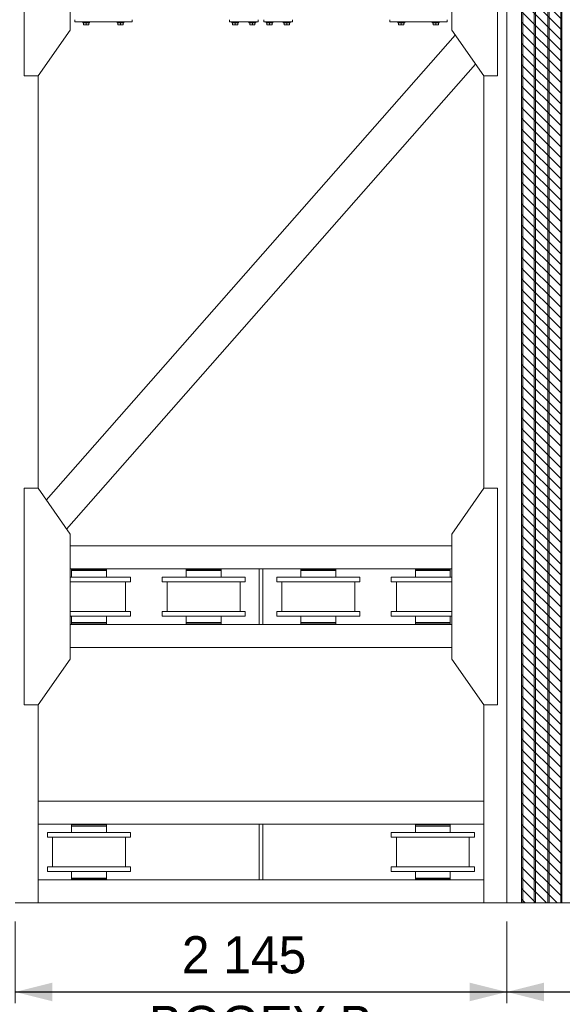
# Model space of a CAD drawing. Header units: millimetres. Extents: x 11264 to 19674, y -752784 to -746844.
# Tile 17 of 56: x 13812 to 14177, y -748861 to -748200. Entities that reach past the tile are written whole.
import ezdxf
from ezdxf.enums import TextEntityAlignment as Align

# ---------------------------------------------------------------- set-up
doc = ezdxf.new("R2010")
doc.units = ezdxf.units.MM
doc.header["$MEASUREMENT"] = 0
doc.linetypes.add('DGN Style 1', pattern=[238.072395, 0.396127, -237.676268])
doc.linetypes.add('DGN Style 6', pattern=[753.433768, 0.396127, -158.450845, 277.288979, -158.450845, 0.396127, -158.450845])
doc.layers.add('Main Cradle', color=7, linetype='Continuous', lineweight=0)
doc.layers.add('Main Cradle Blocks', color=7, linetype='Continuous', lineweight=0)
doc.styles.add('Style-ENGINEERING', font='ENGINEERING.shx')
doc.styles.add('Style-ENGINEERING_0', font='ENGINEERING.shx')
doc.dimstyles.new('MetricMM', dxfattribs={"dimtxt": 3, "dimasz": 3, "dimexe": 1.5, "dimexo": 1.5, "dimgap": 1.5, "dimtad": 1, "dimdec": 0, "dimzin": 7, "dimtxsty": 'Style-ENGINEERING_0', "dimcen": 0.09, "dimclrd": 1, "dimclre": 1, "dimclrt": 7, "dimadec": 0, "dimazin": 3, "dimtfac": 1, "dimtdec": 0, "dimtofl": 0, "dimtmove": 0, "dimatfit": 3, "dimfxl": 1, "dimtzin": 7, "dimlwd": -1, "dimlwe": 0, "dimarcsym": 0})

# ---------------------------------------------------------------- blocks, each defined once
blk = doc.blocks.new('*D77')
at = {"color": 1, "linetype": 'Continuous', "lineweight": 0, "transparency": 16777216}
for p, q in [((-1659.99, 1008.65), (-1659.99, 953.75)), ((-1329.45, 1008.65), (-1329.45, 953.75))]:
    blk.add_line(p, q, dxfattribs=at)
at = {"color": 1, "linetype": 'Continuous', "transparency": 16777216}
blk.add_line((-1659.99, 961.25), (-1329.45, 961.25), dxfattribs=at)
at = {"color": 1, "linetype": 'Continuous', "lineweight": 0, "transparency": 16777216}
blk.add_solid([(-1634.99, 955), (-1659.99, 961.25), (-1634.99, 967.5)], dxfattribs=at)
at = {"color": 1, "linetype": 'Continuous', "lineweight": 0, "transparency": 16777216, "extrusion": (0, 0, -1)}
blk.add_solid([(1354.45, 967.5), (1329.45, 961.25), (1354.45, 955)], dxfattribs=at)
at = {"layer": 'Defpoints', "color": 7, "linetype": 'Continuous', "lineweight": 0, "transparency": 16777216}
for p in [(-1659.99, 1021.15), (-1329.45, 1021.15), (-1494.72, 961.25), (-1329.45, 961.25)]:
    blk.add_point(p, dxfattribs=at)
at = {"color": 7, "linetype": 'Continuous', "lineweight": 0, "transparency": 16777216, "style": 'Style-ENGINEERING'}
blk.add_text('2 145', height=25, dxfattribs=at).set_placement((-1547.86, 986.25), align=Align.MIDDLE_LEFT)
blk = doc.blocks.new('*D78')
at = {"color": 1, "linetype": 'Continuous', "lineweight": 0, "transparency": 16777216}
for p, q in [((-1329.45, 1008.65), (-1329.45, 953.75)), ((-904.98, 1008.65), (-904.98, 953.75))]:
    blk.add_line(p, q, dxfattribs=at)
at = {"color": 1, "linetype": 'Continuous', "transparency": 16777216}
blk.add_line((-1329.45, 961.25), (-904.98, 961.25), dxfattribs=at)
at = {"color": 1, "linetype": 'Continuous', "lineweight": 0, "transparency": 16777216}
blk.add_solid([(-1304.45, 955), (-1329.45, 961.25), (-1304.45, 967.5)], dxfattribs=at)
at = {"color": 1, "linetype": 'Continuous', "lineweight": 0, "transparency": 16777216, "extrusion": (0, 0, -1)}
blk.add_solid([(929.98, 967.5), (904.98, 961.25), (929.98, 955)], dxfattribs=at)
at = {"layer": 'Defpoints', "color": 7, "linetype": 'Continuous', "lineweight": 0, "transparency": 16777216}
for p in [(-1329.45, 1021.15), (-904.98, 1021.15), (-1117.21, 961.25), (-904.98, 961.25)]:
    blk.add_point(p, dxfattribs=at)
at = {"color": 7, "linetype": 'Continuous', "lineweight": 0, "transparency": 16777216, "style": 'Style-ENGINEERING'}
blk.add_text('2 755', height=25, dxfattribs=at).set_placement((-1174.59, 986.25), align=Align.MIDDLE_LEFT)
blk = doc.blocks.new('*U58')
at = {"linetype": 'DGN Style 6', "lineweight": 0}
h = blk.add_hatch(dxfattribs=at)
h.set_pattern_fill('HATCH', color=5, style=0, pattern_type=2)
h.set_pattern_definition([(135, (-1341.7944, 1050.6825), (3.595457, 3.595457), [])])
h.paths.add_polyline_path([(-1319.45, 1021.15), (-1319.45, 2278.47), (-1292.48, 2278.47), (-1292.48, 1021.15)])
at = {"color": 5, "linetype": 'Continuous', "lineweight": 0, "flags": 128}
blk.add_lwpolyline([(-1319.45, 1021.15), (-1319.45, 2278.47), (-1292.48, 2278.47), (-1292.48, 1021.15), (-1319.45, 1021.15)], close=True, dxfattribs=at)
at = {"layer": 'Main Cradle', "color": 7, "linetype": 'Continuous', "lineweight": 0}
for p, q in [((-1329.45, 2278.47), (-1329.45, 1021.15)), ((-1319.45, 2278.47), (-1319.45, 1021.15)), ((-1318.74, 2278.47), (-1318.74, 1021.15)), ((-1310.97, 2278.47), (-1310.97, 1021.15)), ((-1310.2, 2278.47), (-1310.2, 1021.15)), ((-1301.73, 2278.47), (-1301.73, 1021.15)), ((-1300.96, 2278.47), (-1300.96, 1021.15)), ((-1293.19, 2278.47), (-1293.19, 1021.15)), ((-1292.48, 2278.47), (-1292.48, 1021.15)), ((-1364.07, 1604.46), (-1639, 1291.81)), ((-1350.43, 1584.97), (-1625.36, 1272.32)), ((-1644.58, 1577.01), (-1644.58, 1299.77)), ((-1344.86, 1577.01), (-1344.86, 1299.77)), ((-1623.01, 1261.1), (-1366.43, 1261.1)), ((-1623.01, 1245.69), (-1495.95, 1245.69)), ((-1622.02, 1245.23), (-1598.54, 1245.23)), ((-1622.02, 1245.23), (-1616.44, 1245.23)), ((-1622.02, 1245.23), (-1622.02, 1244.46)), ((-1622.02, 1244.46), (-1598.54, 1244.46)), ((-1622.02, 1244.46), (-1598.54, 1244.46)), ((-1622.02, 1244.46), (-1622.02, 1244.46)), ((-1622.02, 1244.46), (-1622.02, 1240.06)), ((-1616.44, 1245.69), (-1616.44, 1245.23)), ((-1604.12, 1245.23), (-1616.44, 1245.23)), ((-1604.12, 1245.23), (-1604.12, 1245.69)), ((-1604.12, 1245.23), (-1598.54, 1245.23)), ((-1604.12, 1245.23), (-1604.12, 1245.23)), ((-1604.12, 1244.46), (-1604.12, 1244.46)), ((-1598.54, 1244.46), (-1598.54, 1245.23)), ((-1598.54, 1240.06), (-1598.54, 1244.46)), ((-1544.98, 1245.23), (-1521.5, 1245.23)), ((-1544.98, 1245.23), (-1539.4, 1245.23)), ((-1544.98, 1245.23), (-1544.98, 1244.46)), ((-1544.98, 1244.46), (-1521.5, 1244.46)), ((-1544.98, 1244.46), (-1521.5, 1244.46)), ((-1544.98, 1244.46), (-1544.98, 1244.46)), ((-1544.98, 1244.46), (-1544.98, 1240.06)), ((-1539.4, 1245.69), (-1539.4, 1245.23)), ((-1527.07, 1245.23), (-1539.4, 1245.23)), ((-1527.07, 1245.23), (-1527.07, 1245.69)), ((-1527.07, 1245.23), (-1521.5, 1245.23)), ((-1527.07, 1245.23), (-1527.07, 1245.23)), ((-1527.07, 1244.46), (-1527.07, 1244.46)), ((-1521.5, 1244.46), (-1521.5, 1245.23)), ((-1521.5, 1240.06), (-1521.5, 1244.46)), ((-1493.48, 1245.69), (-1366.43, 1245.69)), ((-1467.94, 1245.23), (-1444.45, 1245.23)), ((-1467.94, 1245.23), (-1462.36, 1245.23)), ((-1467.94, 1245.23), (-1467.94, 1244.46)), ((-1467.94, 1244.46), (-1444.45, 1244.46)), ((-1467.94, 1244.46), (-1444.45, 1244.46)), ((-1467.94, 1244.46), (-1467.94, 1244.46)), ((-1467.94, 1244.46), (-1467.94, 1240.06)), ((-1462.36, 1245.69), (-1462.36, 1245.23)), ((-1450.03, 1245.23), (-1462.36, 1245.23)), ((-1450.03, 1245.23), (-1450.03, 1245.69)), ((-1450.03, 1245.23), (-1444.45, 1245.23)), ((-1450.03, 1245.23), (-1450.03, 1245.23)), ((-1450.03, 1244.46), (-1450.03, 1244.46)), ((-1444.45, 1244.46), (-1444.45, 1245.23)), ((-1444.45, 1240.06), (-1444.45, 1244.46)), ((-1390.9, 1245.23), (-1367.41, 1245.23)), ((-1390.9, 1245.23), (-1385.32, 1245.23)), ((-1390.9, 1245.23), (-1390.9, 1244.46)), ((-1390.9, 1244.46), (-1367.41, 1244.46)), ((-1390.9, 1244.46), (-1367.41, 1244.46)), ((-1390.9, 1244.46), (-1390.9, 1244.46)), ((-1390.9, 1244.46), (-1390.9, 1240.06)), ((-1385.32, 1245.69), (-1385.32, 1245.23)), ((-1372.99, 1245.23), (-1385.32, 1245.23)), ((-1372.99, 1245.23), (-1372.99, 1245.69)), ((-1372.99, 1245.23), (-1367.41, 1245.23)), ((-1372.99, 1245.23), (-1372.99, 1245.23)), ((-1372.99, 1244.46), (-1372.99, 1244.46)), ((-1367.41, 1244.46), (-1367.41, 1245.23)), ((-1367.41, 1240.06), (-1367.41, 1244.46)), ((-1623.01, 1240.06), (-1622.02, 1240.06)), ((-1623.01, 1240.06), (-1582.36, 1240.06)), ((-1598.54, 1240.06), (-1622.02, 1240.06)), ((-1598.54, 1240.06), (-1582.36, 1240.06)), ((-1598.54, 1240.06), (-1598.54, 1240.06)), ((-1582.36, 1236.98), (-1582.36, 1240.06)), ((-1561.16, 1240.06), (-1544.98, 1240.06)), ((-1561.16, 1240.06), (-1561.16, 1236.98)), ((-1561.16, 1240.06), (-1505.32, 1240.06)), ((-1521.5, 1240.06), (-1544.98, 1240.06)), ((-1521.5, 1240.06), (-1505.32, 1240.06)), ((-1521.5, 1240.06), (-1521.5, 1240.06)), ((-1505.32, 1236.98), (-1505.32, 1240.06)), ((-1484.12, 1240.06), (-1467.94, 1240.06)), ((-1484.12, 1240.06), (-1484.12, 1236.98)), ((-1484.12, 1240.06), (-1428.28, 1240.06)), ((-1444.45, 1240.06), (-1467.94, 1240.06)), ((-1444.45, 1240.06), (-1428.28, 1240.06)), ((-1444.45, 1240.06), (-1444.45, 1240.06)), ((-1428.28, 1236.98), (-1428.28, 1240.06)), ((-1407.07, 1240.06), (-1390.9, 1240.06)), ((-1407.07, 1240.06), (-1407.07, 1236.98)), ((-1407.07, 1240.06), (-1366.43, 1240.06)), ((-1367.41, 1240.06), (-1390.9, 1240.06)), ((-1367.41, 1240.06), (-1366.43, 1240.06)), ((-1367.41, 1240.06), (-1367.41, 1240.06)), ((-1623.01, 1236.98), (-1622.02, 1236.98)), ((-1623.01, 1236.98), (-1585.78, 1236.98)), ((-1622.02, 1236.98), (-1623.01, 1236.98)), ((-1590.4, 1236.98), (-1623.01, 1236.98)), ((-1623.01, 1236.98), (-1582.36, 1236.98)), ((-1598.54, 1236.98), (-1585.78, 1236.98)), ((-1590.4, 1236.98), (-1598.54, 1236.98)), ((-1598.54, 1236.98), (-1598.54, 1236.98)), ((-1585.78, 1216.95), (-1585.78, 1236.98)), ((-1561.16, 1236.98), (-1505.32, 1236.98)), ((-1557.74, 1236.98), (-1544.98, 1236.98)), ((-1557.74, 1236.98), (-1557.74, 1216.95)), ((-1557.74, 1236.98), (-1508.74, 1236.98)), ((-1544.98, 1236.98), (-1553.11, 1236.98)), ((-1513.36, 1236.98), (-1553.11, 1236.98)), ((-1521.5, 1236.98), (-1508.74, 1236.98)), ((-1513.36, 1236.98), (-1521.5, 1236.98)), ((-1521.5, 1236.98), (-1521.5, 1236.98)), ((-1508.74, 1216.95), (-1508.74, 1236.98)), ((-1484.12, 1236.98), (-1428.28, 1236.98)), ((-1480.69, 1236.98), (-1467.94, 1236.98)), ((-1480.69, 1236.98), (-1480.69, 1216.95)), ((-1480.69, 1236.98), (-1431.7, 1236.98)), ((-1467.94, 1236.98), (-1476.07, 1236.98)), ((-1436.32, 1236.98), (-1476.07, 1236.98)), ((-1444.45, 1236.98), (-1431.7, 1236.98)), ((-1436.32, 1236.98), (-1444.45, 1236.98)), ((-1444.45, 1236.98), (-1444.45, 1236.98)), ((-1431.7, 1216.95), (-1431.7, 1236.98)), ((-1407.07, 1236.98), (-1366.43, 1236.98)), ((-1403.65, 1236.98), (-1390.9, 1236.98)), ((-1403.65, 1236.98), (-1403.65, 1216.95)), ((-1403.65, 1236.98), (-1366.43, 1236.98)), ((-1390.9, 1236.98), (-1399.03, 1236.98)), ((-1366.43, 1236.98), (-1399.03, 1236.98)), ((-1367.41, 1236.98), (-1366.43, 1236.98)), ((-1366.43, 1236.98), (-1367.41, 1236.98)), ((-1367.41, 1236.98), (-1367.41, 1236.98)), ((-1622.02, 1216.95), (-1623.01, 1216.95)), ((-1623.01, 1216.95), (-1582.36, 1216.95)), ((-1623.01, 1213.87), (-1582.36, 1213.87)), ((-1622.02, 1213.87), (-1622.02, 1209.48)), ((-1590.4, 1216.95), (-1598.54, 1216.95)), ((-1598.54, 1213.87), (-1598.54, 1213.87)), ((-1598.54, 1209.48), (-1598.54, 1213.87)), ((-1585.78, 1216.95), (-1582.36, 1216.95)), ((-1582.36, 1213.87), (-1582.36, 1216.95)), ((-1561.16, 1216.95), (-1557.74, 1216.95)), ((-1561.16, 1216.95), (-1561.16, 1213.87)), ((-1561.16, 1216.95), (-1505.32, 1216.95)), ((-1561.16, 1213.87), (-1505.32, 1213.87)), ((-1544.98, 1216.95), (-1553.11, 1216.95)), ((-1544.98, 1213.87), (-1544.98, 1209.48)), ((-1513.36, 1216.95), (-1521.5, 1216.95)), ((-1521.5, 1213.87), (-1521.5, 1213.87)), ((-1521.5, 1209.48), (-1521.5, 1213.87)), ((-1508.74, 1216.95), (-1505.32, 1216.95)), ((-1505.32, 1213.87), (-1505.32, 1216.95)), ((-1484.12, 1216.95), (-1480.69, 1216.95)), ((-1484.12, 1216.95), (-1484.12, 1213.87)), ((-1484.12, 1216.95), (-1428.28, 1216.95)), ((-1484.12, 1213.87), (-1428.28, 1213.87)), ((-1467.94, 1216.95), (-1476.07, 1216.95)), ((-1467.94, 1213.87), (-1467.94, 1209.48)), ((-1436.32, 1216.95), (-1444.45, 1216.95)), ((-1444.45, 1213.87), (-1444.45, 1213.87)), ((-1444.45, 1209.48), (-1444.45, 1213.87)), ((-1431.7, 1216.95), (-1428.28, 1216.95)), ((-1428.28, 1213.87), (-1428.28, 1216.95)), ((-1407.07, 1216.95), (-1403.65, 1216.95)), ((-1407.07, 1216.95), (-1407.07, 1213.87)), ((-1407.07, 1216.95), (-1366.43, 1216.95)), ((-1407.07, 1213.87), (-1366.43, 1213.87)), ((-1390.9, 1216.95), (-1399.03, 1216.95)), ((-1390.9, 1213.87), (-1390.9, 1209.48)), ((-1366.43, 1216.95), (-1367.41, 1216.95)), ((-1367.41, 1213.87), (-1367.41, 1213.87)), ((-1367.41, 1209.48), (-1367.41, 1213.87)), ((-1623.01, 1208.25), (-1495.95, 1208.25)), ((-1622.02, 1209.48), (-1598.54, 1209.48)), ((-1622.02, 1209.48), (-1622.02, 1208.71)), ((-1622.02, 1209.48), (-1598.54, 1209.48)), ((-1622.02, 1208.71), (-1598.54, 1208.71)), ((-1616.44, 1208.71), (-1616.44, 1208.25)), ((-1604.12, 1208.71), (-1604.12, 1208.71)), ((-1604.12, 1208.25), (-1604.12, 1208.71)), ((-1598.54, 1209.48), (-1598.54, 1209.48)), ((-1598.54, 1208.71), (-1598.54, 1209.48)), ((-1544.98, 1209.48), (-1521.5, 1209.48)), ((-1544.98, 1209.48), (-1544.98, 1208.71)), ((-1544.98, 1209.48), (-1521.5, 1209.48)), ((-1544.98, 1208.71), (-1521.5, 1208.71)), ((-1539.4, 1208.71), (-1539.4, 1208.25)), ((-1527.07, 1208.71), (-1527.07, 1208.71)), ((-1527.07, 1208.25), (-1527.07, 1208.71)), ((-1521.5, 1209.48), (-1521.5, 1209.48)), ((-1521.5, 1208.71), (-1521.5, 1209.48)), ((-1493.48, 1208.25), (-1366.43, 1208.25)), ((-1467.94, 1209.48), (-1444.45, 1209.48)), ((-1467.94, 1209.48), (-1467.94, 1208.71)), ((-1467.94, 1209.48), (-1444.45, 1209.48)), ((-1467.94, 1208.71), (-1444.45, 1208.71)), ((-1462.36, 1208.71), (-1462.36, 1208.25)), ((-1450.03, 1208.71), (-1450.03, 1208.71)), ((-1450.03, 1208.25), (-1450.03, 1208.71)), ((-1444.45, 1209.48), (-1444.45, 1209.48)), ((-1444.45, 1208.71), (-1444.45, 1209.48)), ((-1390.9, 1209.48), (-1367.41, 1209.48)), ((-1390.9, 1209.48), (-1390.9, 1208.71)), ((-1390.9, 1209.48), (-1367.41, 1209.48)), ((-1390.9, 1208.71), (-1367.41, 1208.71)), ((-1385.32, 1208.71), (-1385.32, 1208.25)), ((-1372.99, 1208.71), (-1372.99, 1208.71)), ((-1372.99, 1208.25), (-1372.99, 1208.71)), ((-1367.41, 1209.48), (-1367.41, 1209.48)), ((-1367.41, 1208.71), (-1367.41, 1209.48)), ((-1623.01, 1192.84), (-1366.43, 1192.84)), ((-1644.58, 1154.16), (-1644.58, 1021.15)), ((-1344.86, 1154.16), (-1344.86, 1021.15)), ((-1644.58, 1089.41), (-1344.86, 1089.41)), ((-1644.58, 1074), (-1344.86, 1074)), ((-1622.02, 1073.54), (-1598.54, 1073.54)), ((-1622.02, 1073.54), (-1616.44, 1073.54)), ((-1622.02, 1073.54), (-1622.02, 1072.77)), ((-1622.02, 1072.77), (-1598.54, 1072.77)), ((-1622.02, 1072.77), (-1598.54, 1072.77)), ((-1622.02, 1072.77), (-1622.02, 1072.77)), ((-1622.02, 1072.77), (-1622.02, 1068.38)), ((-1616.44, 1074), (-1616.44, 1073.54)), ((-1604.12, 1073.54), (-1616.44, 1073.54)), ((-1604.12, 1073.54), (-1604.12, 1074)), ((-1604.12, 1073.54), (-1598.54, 1073.54)), ((-1604.12, 1073.54), (-1604.12, 1073.54)), ((-1604.12, 1072.77), (-1604.12, 1072.77)), ((-1598.54, 1072.77), (-1598.54, 1073.54)), ((-1598.54, 1068.38), (-1598.54, 1072.77)), ((-1390.9, 1073.54), (-1367.41, 1073.54)), ((-1390.9, 1073.54), (-1385.32, 1073.54)), ((-1390.9, 1073.54), (-1390.9, 1072.77)), ((-1390.9, 1072.77), (-1367.41, 1072.77)), ((-1390.9, 1072.77), (-1367.41, 1072.77)), ((-1390.9, 1072.77), (-1390.9, 1072.77)), ((-1390.9, 1072.77), (-1390.9, 1068.38)), ((-1385.32, 1074), (-1385.32, 1073.54)), ((-1372.99, 1073.54), (-1385.32, 1073.54)), ((-1372.99, 1073.54), (-1372.99, 1074)), ((-1372.99, 1073.54), (-1367.41, 1073.54)), ((-1372.99, 1073.54), (-1372.99, 1073.54)), ((-1372.99, 1072.77), (-1372.99, 1072.77)), ((-1367.41, 1072.77), (-1367.41, 1073.54)), ((-1367.41, 1068.38), (-1367.41, 1072.77)), ((-1638.2, 1068.38), (-1622.02, 1068.38)), ((-1638.2, 1068.38), (-1638.2, 1065.3)), ((-1638.2, 1068.38), (-1582.36, 1068.38)), ((-1598.54, 1068.38), (-1622.02, 1068.38)), ((-1598.54, 1068.38), (-1582.36, 1068.38)), ((-1598.54, 1068.38), (-1598.54, 1068.38)), ((-1582.36, 1065.3), (-1582.36, 1068.38)), ((-1407.07, 1068.38), (-1390.9, 1068.38)), ((-1407.07, 1068.38), (-1407.07, 1065.3)), ((-1407.07, 1068.38), (-1351.23, 1068.38)), ((-1367.41, 1068.38), (-1390.9, 1068.38)), ((-1367.41, 1068.38), (-1351.23, 1068.38)), ((-1367.41, 1068.38), (-1367.41, 1068.38)), ((-1351.23, 1065.3), (-1351.23, 1068.38)), ((-1638.2, 1065.3), (-1582.36, 1065.3)), ((-1634.78, 1065.3), (-1622.02, 1065.3)), ((-1634.78, 1065.3), (-1634.78, 1045.27)), ((-1634.78, 1065.3), (-1585.78, 1065.3)), ((-1622.02, 1065.3), (-1630.16, 1065.3)), ((-1590.4, 1065.3), (-1630.16, 1065.3)), ((-1598.54, 1065.3), (-1585.78, 1065.3)), ((-1590.4, 1065.3), (-1598.54, 1065.3)), ((-1598.54, 1065.3), (-1598.54, 1065.3)), ((-1585.78, 1045.27), (-1585.78, 1065.3)), ((-1407.07, 1065.3), (-1351.23, 1065.3)), ((-1403.65, 1065.3), (-1390.9, 1065.3)), ((-1403.65, 1065.3), (-1403.65, 1045.27)), ((-1403.65, 1065.3), (-1354.65, 1065.3)), ((-1390.9, 1065.3), (-1399.03, 1065.3)), ((-1359.28, 1065.3), (-1399.03, 1065.3)), ((-1367.41, 1065.3), (-1354.65, 1065.3)), ((-1359.28, 1065.3), (-1367.41, 1065.3)), ((-1367.41, 1065.3), (-1367.41, 1065.3)), ((-1354.65, 1045.27), (-1354.65, 1065.3)), ((-1638.2, 1045.27), (-1634.78, 1045.27)), ((-1638.2, 1045.27), (-1638.2, 1042.18)), ((-1638.2, 1045.27), (-1582.36, 1045.27)), ((-1638.2, 1042.18), (-1582.36, 1042.18)), ((-1622.02, 1045.27), (-1630.16, 1045.27)), ((-1622.02, 1042.18), (-1622.02, 1037.79)), ((-1590.4, 1045.27), (-1598.54, 1045.27)), ((-1598.54, 1042.18), (-1598.54, 1042.18)), ((-1598.54, 1037.79), (-1598.54, 1042.18)), ((-1585.78, 1045.27), (-1582.36, 1045.27)), ((-1582.36, 1042.18), (-1582.36, 1045.27)), ((-1407.07, 1045.27), (-1403.65, 1045.27)), ((-1407.07, 1045.27), (-1407.07, 1042.18)), ((-1407.07, 1045.27), (-1351.23, 1045.27)), ((-1407.07, 1042.18), (-1351.23, 1042.18)), ((-1390.9, 1045.27), (-1399.03, 1045.27)), ((-1390.9, 1042.18), (-1390.9, 1037.79)), ((-1359.28, 1045.27), (-1367.41, 1045.27)), ((-1367.41, 1042.18), (-1367.41, 1042.18)), ((-1367.41, 1037.79), (-1367.41, 1042.18)), ((-1354.65, 1045.27), (-1351.23, 1045.27)), ((-1351.23, 1042.18), (-1351.23, 1045.27)), ((-1644.58, 1036.56), (-1495.95, 1036.56)), ((-1622.02, 1037.79), (-1598.54, 1037.79)), ((-1622.02, 1037.79), (-1622.02, 1037.02)), ((-1622.02, 1037.79), (-1598.54, 1037.79)), ((-1622.02, 1037.02), (-1598.54, 1037.02)), ((-1616.44, 1037.02), (-1616.44, 1036.56)), ((-1604.12, 1037.02), (-1604.12, 1037.02)), ((-1604.12, 1036.56), (-1604.12, 1037.02)), ((-1598.54, 1037.79), (-1598.54, 1037.79)), ((-1598.54, 1037.02), (-1598.54, 1037.79)), ((-1493.48, 1036.56), (-1344.86, 1036.56)), ((-1390.9, 1037.79), (-1367.41, 1037.79)), ((-1390.9, 1037.79), (-1390.9, 1037.02)), ((-1390.9, 1037.79), (-1367.41, 1037.79)), ((-1390.9, 1037.02), (-1367.41, 1037.02)), ((-1385.32, 1037.02), (-1385.32, 1036.56)), ((-1372.99, 1037.02), (-1372.99, 1037.02)), ((-1372.99, 1036.56), (-1372.99, 1037.02)), ((-1367.41, 1037.79), (-1367.41, 1037.79)), ((-1367.41, 1037.02), (-1367.41, 1037.79)), ((-1644.58, 1021.15), (-1659.99, 1021.15)), ((-1644.58, 1021.15), (-1344.86, 1021.15)), ((-1344.86, 1021.15), (-1329.45, 1021.15)), ((-1319.45, 1021.15), (-1329.45, 1021.15)), ((-1319.45, 1021.15), (-1318.74, 1021.15)), ((-1310.97, 1021.15), (-1318.74, 1021.15)), ((-1310.97, 1021.15), (-1310.2, 1021.15)), ((-1301.73, 1021.15), (-1310.2, 1021.15)), ((-1301.73, 1021.15), (-1300.96, 1021.15)), ((-1293.19, 1021.15), (-1300.96, 1021.15)), ((-1293.19, 1021.15), (-1292.48, 1021.15)), ((-1282.48, 1021.15), (-1292.48, 1021.15))]:
    blk.add_line(p, q, dxfattribs=at)
at = {"layer": 'Main Cradle', "color": 7, "linetype": 'Continuous', "lineweight": 0, "flags": 128}
for points in [[(-1644.58, 1577.01), (-1623.01, 1607.82), (-1623.01, 1691.8), (-1644.58, 1722.62), (-1653.82, 1722.62), (-1653.82, 1577.01), (-1644.58, 1577.01)], [(-1344.86, 1577.01), (-1366.43, 1607.82), (-1366.43, 1691.8), (-1344.86, 1722.62), (-1335.61, 1722.62), (-1335.61, 1577.01), (-1344.86, 1577.01)], [(-1644.58, 1154.16), (-1623.01, 1184.98), (-1623.01, 1268.96), (-1644.58, 1299.77), (-1653.82, 1299.77), (-1653.82, 1154.16), (-1644.58, 1154.16)], [(-1344.86, 1154.16), (-1366.43, 1184.98), (-1366.43, 1268.96), (-1344.86, 1299.77), (-1335.61, 1299.77), (-1335.61, 1154.16), (-1344.86, 1154.16)]]:
    blk.add_lwpolyline(points, dxfattribs=at)
at = {"layer": 'Main Cradle', "color": 7, "linetype": 'Continuous', "lineweight": 0, "ltscale": 0.154083, "flags": 128}
for points in [[(-1495.95, 1245.69), (-1493.48, 1245.69), (-1493.48, 1208.25), (-1495.95, 1208.25), (-1495.95, 1245.69)], [(-1493.48, 1074), (-1493.48, 1074), (-1493.48, 1036.56), (-1495.95, 1036.56), (-1495.95, 1074)]]:
    blk.add_lwpolyline(points, dxfattribs=at)
at = {"layer": 'Main Cradle Blocks', "color": 7, "linetype": 'Continuous', "lineweight": 0}
for p, q in [((-1619.91, 1614.76), (-1619.91, 1613.22)), ((-1581.39, 1613.22), (-1619.91, 1613.22)), ((-1614.52, 1613.22), (-1614.52, 1612.75)), ((-1614.52, 1613.22), (-1609.89, 1613.22)), ((-1614.52, 1612.75), (-1609.89, 1612.75)), ((-1613.99, 1612.75), (-1613.99, 1611.49)), ((-1613.99, 1611.21), (-1613.1, 1611.21)), ((-1613.1, 1611.21), (-1611.31, 1611.21)), ((-1612.2, 1612.75), (-1612.2, 1611.49)), ((-1611.31, 1611.21), (-1610.42, 1611.21)), ((-1610.42, 1612.75), (-1610.42, 1611.49)), ((-1609.89, 1612.75), (-1609.89, 1613.22)), ((-1591.4, 1613.22), (-1591.4, 1612.75)), ((-1586.78, 1613.22), (-1591.4, 1613.22)), ((-1586.78, 1612.75), (-1591.4, 1612.75)), ((-1590.88, 1612.75), (-1590.88, 1611.49)), ((-1589.98, 1611.21), (-1590.88, 1611.21)), ((-1588.2, 1611.21), (-1589.98, 1611.21)), ((-1589.09, 1612.75), (-1589.09, 1611.49)), ((-1587.31, 1611.21), (-1588.2, 1611.21)), ((-1587.31, 1612.75), (-1587.31, 1611.49)), ((-1586.78, 1612.75), (-1586.78, 1613.22)), ((-1581.39, 1614.76), (-1581.39, 1613.22)), ((-1515.9, 1614.76), (-1515.9, 1613.22)), ((-1496.64, 1613.22), (-1515.9, 1613.22)), ((-1514.36, 1613.22), (-1514.36, 1612.75)), ((-1514.36, 1613.22), (-1509.74, 1613.22)), ((-1514.36, 1612.75), (-1509.74, 1612.75)), ((-1513.84, 1612.75), (-1513.84, 1611.49)), ((-1513.84, 1611.21), (-1512.94, 1611.21)), ((-1512.94, 1611.21), (-1511.16, 1611.21)), ((-1512.05, 1612.75), (-1512.05, 1611.49)), ((-1511.16, 1611.21), (-1510.27, 1611.21)), ((-1510.27, 1612.75), (-1510.27, 1611.49)), ((-1509.74, 1612.75), (-1509.74, 1613.22)), ((-1502.81, 1613.22), (-1502.81, 1612.75)), ((-1498.18, 1613.22), (-1502.81, 1613.22)), ((-1498.18, 1612.75), (-1502.81, 1612.75)), ((-1502.28, 1612.75), (-1502.28, 1611.49)), ((-1501.39, 1611.21), (-1502.28, 1611.21)), ((-1499.6, 1611.21), (-1501.39, 1611.21)), ((-1500.49, 1612.75), (-1500.49, 1611.49)), ((-1498.71, 1611.21), (-1499.6, 1611.21)), ((-1498.71, 1612.75), (-1498.71, 1611.49)), ((-1498.18, 1612.75), (-1498.18, 1613.22)), ((-1496.64, 1614.76), (-1496.64, 1613.22)), ((-1492.79, 1614.76), (-1492.79, 1613.22)), ((-1492.79, 1613.22), (-1473.53, 1613.22)), ((-1491.25, 1613.22), (-1491.25, 1612.75)), ((-1491.25, 1613.22), (-1486.63, 1613.22)), ((-1491.25, 1612.75), (-1486.63, 1612.75)), ((-1490.72, 1612.75), (-1490.72, 1611.49)), ((-1490.72, 1611.21), (-1489.83, 1611.21)), ((-1489.83, 1611.21), (-1488.05, 1611.21)), ((-1488.94, 1612.75), (-1488.94, 1611.49)), ((-1488.05, 1611.21), (-1487.15, 1611.21)), ((-1487.15, 1612.75), (-1487.15, 1611.49)), ((-1486.63, 1612.75), (-1486.63, 1613.22)), ((-1479.69, 1613.22), (-1479.69, 1612.75)), ((-1475.07, 1613.22), (-1479.69, 1613.22)), ((-1475.07, 1612.75), (-1479.69, 1612.75)), ((-1479.17, 1612.75), (-1479.17, 1611.49)), ((-1478.27, 1611.21), (-1479.17, 1611.21)), ((-1476.49, 1611.21), (-1478.27, 1611.21)), ((-1477.38, 1612.75), (-1477.38, 1611.49)), ((-1475.6, 1611.21), (-1476.49, 1611.21)), ((-1475.6, 1612.75), (-1475.6, 1611.49)), ((-1475.07, 1612.75), (-1475.07, 1613.22)), ((-1473.53, 1614.76), (-1473.53, 1613.22)), ((-1408.04, 1614.76), (-1408.04, 1613.22)), ((-1408.04, 1613.22), (-1369.52, 1613.22)), ((-1402.65, 1613.22), (-1402.65, 1612.75)), ((-1402.65, 1613.22), (-1398.03, 1613.22)), ((-1402.65, 1612.75), (-1398.03, 1612.75)), ((-1402.13, 1612.75), (-1402.13, 1611.49)), ((-1402.13, 1611.21), (-1401.23, 1611.21)), ((-1401.23, 1611.21), (-1399.45, 1611.21)), ((-1400.34, 1612.75), (-1400.34, 1611.49)), ((-1399.45, 1611.21), (-1398.56, 1611.21)), ((-1398.56, 1612.75), (-1398.56, 1611.49)), ((-1398.03, 1612.75), (-1398.03, 1613.22)), ((-1379.54, 1613.22), (-1379.54, 1612.75)), ((-1374.92, 1613.22), (-1379.54, 1613.22)), ((-1374.92, 1612.75), (-1379.54, 1612.75)), ((-1379.01, 1612.75), (-1379.01, 1611.49)), ((-1378.12, 1611.21), (-1379.01, 1611.21)), ((-1376.34, 1611.21), (-1378.12, 1611.21)), ((-1377.23, 1612.75), (-1377.23, 1611.49)), ((-1375.44, 1611.21), (-1376.34, 1611.21)), ((-1375.44, 1612.75), (-1375.44, 1611.49)), ((-1374.92, 1612.75), (-1374.92, 1613.22)), ((-1369.52, 1614.76), (-1369.52, 1613.22))]:
    blk.add_line(p, q, dxfattribs=at)
for points in [[(-1613.99, 1611.49), (-1613.71, 1611.33), (-1613.41, 1611.21), (-1613.1, 1611.21)], [(-1612.2, 1611.49), (-1611.93, 1611.33), (-1611.62, 1611.21), (-1611.31, 1611.21)], [(-1589.09, 1611.49), (-1589.37, 1611.33), (-1589.67, 1611.21), (-1589.98, 1611.21)], [(-1587.31, 1611.49), (-1587.58, 1611.33), (-1587.89, 1611.21), (-1588.2, 1611.21)], [(-1513.84, 1611.49), (-1513.56, 1611.33), (-1513.26, 1611.21), (-1512.94, 1611.21)], [(-1512.05, 1611.49), (-1511.77, 1611.33), (-1511.47, 1611.21), (-1511.16, 1611.21)], [(-1500.49, 1611.49), (-1500.77, 1611.33), (-1501.07, 1611.21), (-1501.39, 1611.21)], [(-1498.71, 1611.49), (-1498.99, 1611.33), (-1499.29, 1611.21), (-1499.6, 1611.21)], [(-1490.72, 1611.49), (-1490.45, 1611.33), (-1490.14, 1611.21), (-1489.83, 1611.21)], [(-1488.94, 1611.49), (-1488.66, 1611.33), (-1488.36, 1611.21), (-1488.05, 1611.21)], [(-1477.38, 1611.49), (-1477.66, 1611.33), (-1477.96, 1611.21), (-1478.27, 1611.21)], [(-1475.6, 1611.49), (-1475.87, 1611.33), (-1476.18, 1611.21), (-1476.49, 1611.21)], [(-1402.13, 1611.49), (-1401.85, 1611.33), (-1401.55, 1611.21), (-1401.23, 1611.21)], [(-1400.34, 1611.49), (-1400.06, 1611.33), (-1399.76, 1611.21), (-1399.45, 1611.21)], [(-1377.23, 1611.49), (-1377.5, 1611.33), (-1377.81, 1611.21), (-1378.12, 1611.21)], [(-1375.44, 1611.49), (-1375.72, 1611.33), (-1376.02, 1611.21), (-1376.34, 1611.21)]]:
    blk.add_open_spline(points, degree=3, dxfattribs=at)
for points, knots in [([(-1613.99, 1611.21), (-1613.99, 1611.22), (-1613.99, 1611.23), (-1613.99, 1611.33), (-1613.99, 1611.43), (-1613.99, 1611.49)], [0, 0, 0, 0, 0.311532, 0.632762, 1, 1, 1, 1]), ([(-1613.1, 1611.21), (-1613.02, 1611.22), (-1612.79, 1611.23), (-1612.49, 1611.34), (-1612.27, 1611.45), (-1612.2, 1611.49)], [0, 0, 0, 0, 0.24869, 0.750117, 1, 1, 1, 1]), ([(-1611.31, 1611.21), (-1611.24, 1611.22), (-1611, 1611.23), (-1610.7, 1611.34), (-1610.49, 1611.45), (-1610.42, 1611.49)], [0, 0, 0, 0, 0.24869, 0.750117, 1, 1, 1, 1]), ([(-1610.42, 1611.49), (-1610.42, 1611.39), (-1610.42, 1611.24), (-1610.42, 1611.22), (-1610.42, 1611.21)], [0, 0, 0, 0, 0.679357, 1, 1, 1, 1]), ([(-1589.98, 1611.21), (-1590.06, 1611.22), (-1590.3, 1611.23), (-1590.6, 1611.34), (-1590.81, 1611.45), (-1590.88, 1611.49)], [0, 0, 0, 0, 0.24869, 0.750117, 1, 1, 1, 1]), ([(-1590.88, 1611.49), (-1590.88, 1611.39), (-1590.88, 1611.24), (-1590.88, 1611.22), (-1590.88, 1611.21)], [0, 0, 0, 0, 0.679357, 1, 1, 1, 1]), ([(-1588.2, 1611.21), (-1588.28, 1611.22), (-1588.51, 1611.23), (-1588.81, 1611.34), (-1589.02, 1611.45), (-1589.09, 1611.49)], [0, 0, 0, 0, 0.24869, 0.750117, 1, 1, 1, 1]), ([(-1587.31, 1611.21), (-1587.31, 1611.22), (-1587.31, 1611.23), (-1587.31, 1611.33), (-1587.31, 1611.43), (-1587.31, 1611.49)], [0, 0, 0, 0, 0.311532, 0.632762, 1, 1, 1, 1]), ([(-1513.84, 1611.21), (-1513.84, 1611.22), (-1513.84, 1611.23), (-1513.84, 1611.33), (-1513.84, 1611.43), (-1513.84, 1611.49)], [0, 0, 0, 0, 0.311532, 0.632762, 1, 1, 1, 1]), ([(-1512.94, 1611.21), (-1512.87, 1611.22), (-1512.63, 1611.23), (-1512.33, 1611.34), (-1512.12, 1611.45), (-1512.05, 1611.49)], [0, 0, 0, 0, 0.24869, 0.750117, 1, 1, 1, 1]), ([(-1511.16, 1611.21), (-1511.08, 1611.22), (-1510.85, 1611.23), (-1510.55, 1611.34), (-1510.34, 1611.45), (-1510.27, 1611.49)], [0, 0, 0, 0, 0.24869, 0.750117, 1, 1, 1, 1]), ([(-1510.27, 1611.49), (-1510.27, 1611.39), (-1510.27, 1611.24), (-1510.27, 1611.22), (-1510.27, 1611.21)], [0, 0, 0, 0, 0.679357, 1, 1, 1, 1]), ([(-1501.39, 1611.21), (-1501.46, 1611.22), (-1501.7, 1611.23), (-1502, 1611.34), (-1502.21, 1611.45), (-1502.28, 1611.49)], [0, 0, 0, 0, 0.24869, 0.750117, 1, 1, 1, 1]), ([(-1502.28, 1611.49), (-1502.28, 1611.39), (-1502.28, 1611.24), (-1502.28, 1611.22), (-1502.28, 1611.21)], [0, 0, 0, 0, 0.679357, 1, 1, 1, 1]), ([(-1499.6, 1611.21), (-1499.68, 1611.22), (-1499.91, 1611.23), (-1500.21, 1611.34), (-1500.42, 1611.45), (-1500.49, 1611.49)], [0, 0, 0, 0, 0.24869, 0.750117, 1, 1, 1, 1]), ([(-1498.71, 1611.21), (-1498.71, 1611.22), (-1498.71, 1611.23), (-1498.71, 1611.33), (-1498.71, 1611.43), (-1498.71, 1611.49)], [0, 0, 0, 0, 0.311532, 0.632762, 1, 1, 1, 1]), ([(-1490.72, 1611.21), (-1490.72, 1611.22), (-1490.72, 1611.23), (-1490.72, 1611.33), (-1490.72, 1611.43), (-1490.72, 1611.49)], [0, 0, 0, 0, 0.311532, 0.632762, 1, 1, 1, 1]), ([(-1489.83, 1611.21), (-1489.75, 1611.22), (-1489.52, 1611.23), (-1489.22, 1611.34), (-1489.01, 1611.45), (-1488.94, 1611.49)], [0, 0, 0, 0, 0.24869, 0.750117, 1, 1, 1, 1]), ([(-1488.05, 1611.21), (-1487.97, 1611.22), (-1487.74, 1611.23), (-1487.43, 1611.34), (-1487.22, 1611.45), (-1487.15, 1611.49)], [0, 0, 0, 0, 0.24869, 0.750117, 1, 1, 1, 1]), ([(-1487.15, 1611.49), (-1487.15, 1611.39), (-1487.15, 1611.24), (-1487.15, 1611.22), (-1487.15, 1611.21)], [0, 0, 0, 0, 0.679357, 1, 1, 1, 1]), ([(-1478.27, 1611.21), (-1478.35, 1611.22), (-1478.58, 1611.23), (-1478.89, 1611.34), (-1479.1, 1611.45), (-1479.17, 1611.49)], [0, 0, 0, 0, 0.24869, 0.750117, 1, 1, 1, 1]), ([(-1479.17, 1611.49), (-1479.17, 1611.39), (-1479.17, 1611.24), (-1479.17, 1611.22), (-1479.17, 1611.21)], [0, 0, 0, 0, 0.679357, 1, 1, 1, 1]), ([(-1476.49, 1611.21), (-1476.57, 1611.22), (-1476.8, 1611.23), (-1477.1, 1611.34), (-1477.31, 1611.45), (-1477.38, 1611.49)], [0, 0, 0, 0, 0.24869, 0.750117, 1, 1, 1, 1]), ([(-1475.6, 1611.21), (-1475.6, 1611.22), (-1475.6, 1611.23), (-1475.6, 1611.33), (-1475.6, 1611.43), (-1475.6, 1611.49)], [0, 0, 0, 0, 0.311532, 0.632762, 1, 1, 1, 1]), ([(-1402.13, 1611.21), (-1402.13, 1611.22), (-1402.13, 1611.23), (-1402.13, 1611.33), (-1402.13, 1611.43), (-1402.13, 1611.49)], [0, 0, 0, 0, 0.311532, 0.632762, 1, 1, 1, 1]), ([(-1401.23, 1611.21), (-1401.16, 1611.22), (-1400.92, 1611.23), (-1400.62, 1611.34), (-1400.41, 1611.45), (-1400.34, 1611.49)], [0, 0, 0, 0, 0.24869, 0.750117, 1, 1, 1, 1]), ([(-1399.45, 1611.21), (-1399.37, 1611.22), (-1399.14, 1611.23), (-1398.84, 1611.34), (-1398.63, 1611.45), (-1398.56, 1611.49)], [0, 0, 0, 0, 0.24869, 0.750117, 1, 1, 1, 1]), ([(-1398.56, 1611.49), (-1398.56, 1611.39), (-1398.56, 1611.24), (-1398.56, 1611.22), (-1398.56, 1611.21)], [0, 0, 0, 0, 0.679357, 1, 1, 1, 1]), ([(-1378.12, 1611.21), (-1378.2, 1611.22), (-1378.43, 1611.23), (-1378.73, 1611.34), (-1378.94, 1611.45), (-1379.01, 1611.49)], [0, 0, 0, 0, 0.24869, 0.750117, 1, 1, 1, 1]), ([(-1379.01, 1611.49), (-1379.01, 1611.39), (-1379.01, 1611.24), (-1379.01, 1611.22), (-1379.01, 1611.21)], [0, 0, 0, 0, 0.679357, 1, 1, 1, 1]), ([(-1376.34, 1611.21), (-1376.41, 1611.22), (-1376.65, 1611.23), (-1376.95, 1611.34), (-1377.16, 1611.45), (-1377.23, 1611.49)], [0, 0, 0, 0, 0.24869, 0.750117, 1, 1, 1, 1]), ([(-1375.44, 1611.21), (-1375.44, 1611.22), (-1375.44, 1611.23), (-1375.44, 1611.33), (-1375.44, 1611.43), (-1375.44, 1611.49)], [0, 0, 0, 0, 0.311532, 0.632762, 1, 1, 1, 1])]:
    blk.add_open_spline(points, degree=3, knots=knots, dxfattribs=at)
at = {"color": 7, "linetype": 'Continuous', "lineweight": 0, "insert": (-1494.72, 939.24), "char_height": 25, "attachment_point": 5, "line_spacing_factor": 0.72, "style": 'Style-ENGINEERING'}
blk.add_mtext('BOGEY B', dxfattribs=at)
at = {"color": 1, "linetype": 'Continuous'}
for base, p1, p2, picture, middle in [((-1329.45, 961.25), (-1659.99, 1021.15), (-1329.45, 1021.15), '*D77', (-1494.72, 961.25)), ((-904.98, 961.25), (-1329.45, 1021.15), (-904.98, 1021.15), '*D78', (-1117.21, 961.25))]:
    dim = blk.add_linear_dim(base=base, p1=p1, p2=p2, text='\\FSTANDARD;<>', dimstyle='MetricMM', override={"dimtxt": 25, "dimasz": 25, "dimexe": 7.5, "dimexo": 12.5, "dimgap": 12.5, "dimlfac": 6.49}, dxfattribs=at)
    dim.commit()
    dim.dimension.update_dxf_attribs({"geometry": picture, "text_midpoint": middle})

msp = doc.modelspace()

# ---------------------------------------------------------------- block references
at = {"color": 7, "linetype": 'DGN Style 1', "lineweight": 0}
msp.add_blockref('*U58', (15468.65, -749814.35), dxfattribs=at)

doc.saveas('drawing.dxf')
